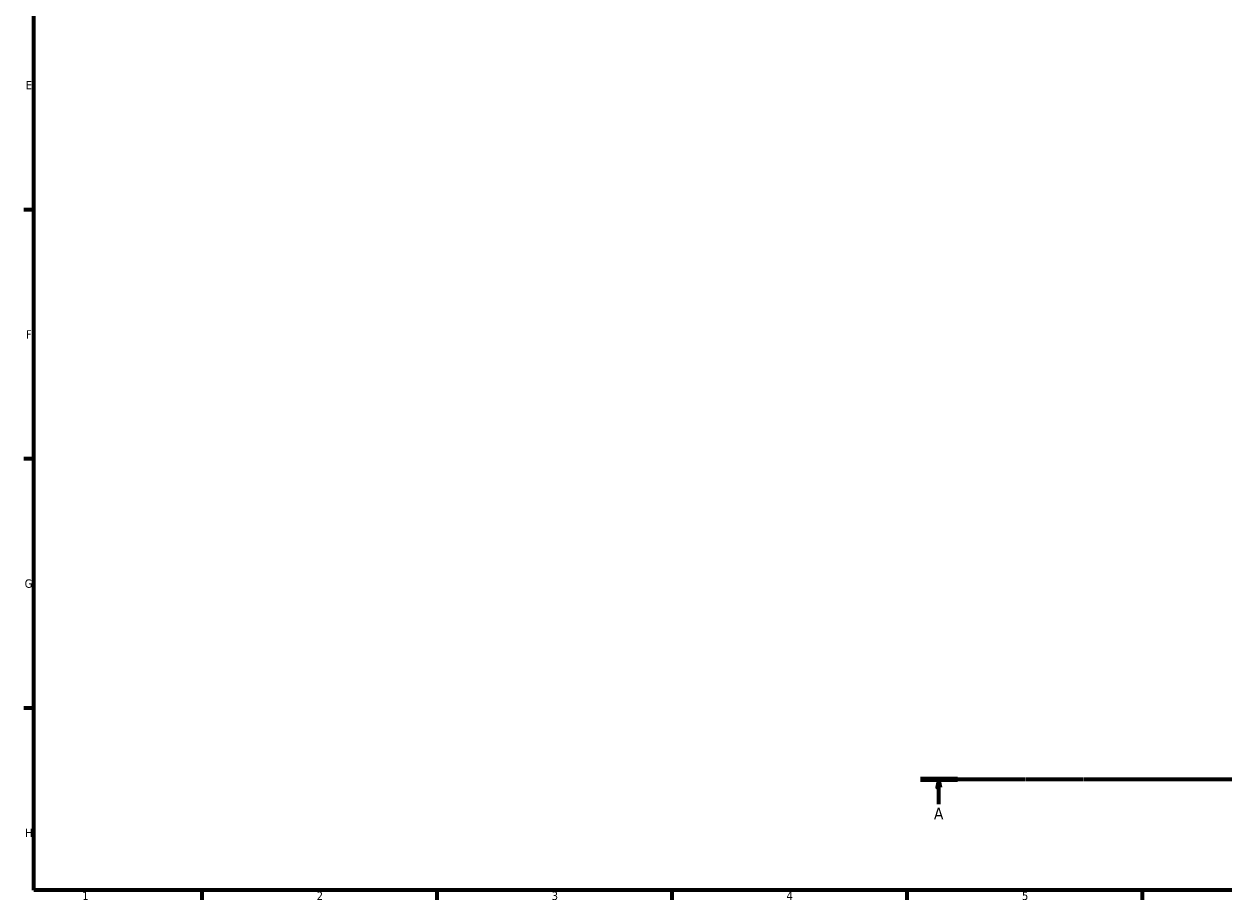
# Model space of a CAD drawing. Header units: millimetres. Extents: x 0 to 908, y 0 to 1069.
# Tile 1 of 7: x 17 to 375, y 17 to 278. Entities that reach past the tile are written whole.
import ezdxf

# ---------------------------------------------------------------- set-up
doc = ezdxf.new("R2010")
doc.units = ezdxf.units.MM
doc.linetypes.add('CHAIN', pattern=[0.7087, 0.4724, -0.0591, 0.1181, -0.0591])
doc.layers.add('Border (ISO)', color=7, linetype='Continuous', lineweight=70)
doc.layers.add('Section Line (ISO)', color=7, linetype='CHAIN', lineweight=70)
doc.styles.add('Label Text (ISO)', font='tahoma.ttf')
doc.styles.add('Note Text (ISO)', font='tahoma.ttf')

# ---------------------------------------------------------------- blocks, each defined once
blk = doc.blocks.new('Borders Default Border')
at = {"layer": 'Border (ISO)'}
for p, q in [((20, 222.75), (17.1, 222.75)), ((20, 148.5), (17.1, 148.5)), ((20, 74.25), (17.1, 74.25)), ((70.08, 20), (70.08, 17.1)), ((140.17, 20), (140.17, 17.1)), ((210.25, 20), (210.25, 17.1)), ((280.33, 20), (280.33, 17.1)), ((350.42, 20), (350.42, 17.1))]:
    blk.add_line(p, q, dxfattribs=at)
at = {"layer": 'Border (ISO)', "flags": 128}
blk.add_lwpolyline([(20, 20), (20, 574), (821, 574), (821, 20), (20, 20)], dxfattribs=at)
at = {"layer": 'Border (ISO)', "color": 232, "true_color": 0xca0064, "char_height": 2.5, "attachment_point": 7, "style": 'Note Text (ISO)'}
for s, insert in [('E', (17.64, 258.63)), ('F', (17.7, 184.38)), ('G', (17.31, 110.08)), ('H', (17.44, 35.88)), ('1', (34.48, 17.1)), ('2', (104.37, 17.1)), ('3', (174.43, 17.05)), ('4', (244.42, 17.1)), ('5', (314.64, 17.05))]:
    blk.add_mtext(s, dxfattribs=dict(at, insert=insert))
blk = doc.blocks.new('2dTransSection0')
at = {"layer": 'Section Line (ISO)', "linetype": 'CHAIN'}
blk.add_line((284.32, 53.13), (846.11, 53.13), dxfattribs=at)
at = {"layer": 'Section Line (ISO)', "linetype": 'Continuous', "lineweight": 140}
blk.add_line((284.32, 53.13), (295.41, 53.13), dxfattribs=at)
at = {"layer": 'Section Line (ISO)', "linetype": 'Continuous'}
for p, q in [((289.86, 53.13), (289.36, 50.63)), ((289.36, 50.63), (290.36, 50.63)), ((289.86, 50.63), (289.86, 53.13)), ((290.36, 50.63), (289.86, 53.13)), ((289.86, 45.67), (289.86, 50.63))]:
    blk.add_line(p, q, dxfattribs=at)
at = {"layer": 'Section Line (ISO)', "linetype": 'Continuous', "flags": 128}
blk.add_lwpolyline([(290.36, 50.63), (289.86, 53.13), (289.36, 50.63), (290.36, 50.63)], dxfattribs=at)
at = {"layer": 'Section Line (ISO)'}
blk.add_solid([(290.36, 50.63), (289.86, 53.13), (289.36, 50.63), (290.36, 50.63)], dxfattribs=at)
at = {"layer": 'Section Line (ISO)', "insert": (288.37, 41.13), "char_height": 3.5, "attachment_point": 7, "style": 'Label Text (ISO)'}
blk.add_mtext('A', dxfattribs=at)

msp = doc.modelspace()

# ---------------------------------------------------------------- block references
msp.add_blockref('Borders Default Border', (0, 0))
at = {"layer": 'Section Line (ISO)'}
msp.add_blockref('2dTransSection0', (0, 0), dxfattribs=at)

doc.saveas('drawing.dxf')
